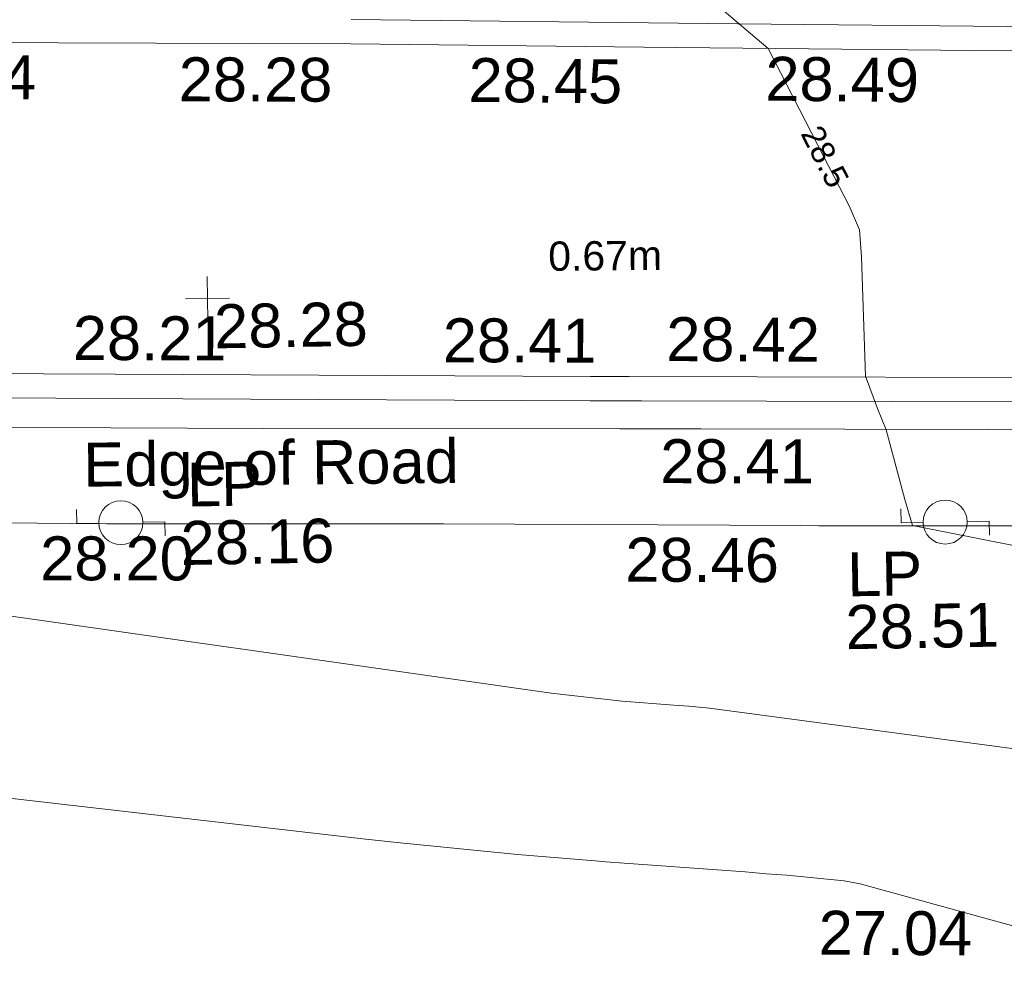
# Model space of a CAD drawing. Header units: millimetres. Extents: x -290717 to 520720, y -103372 to 287762.
# Tile 232 of 256: x 15483 to 23882, y 49195 to 57264. Entities that reach past the tile are written whole.
import ezdxf

# ---------------------------------------------------------------- set-up
doc = ezdxf.new("R2010")
doc.units = ezdxf.units.MM
doc.linetypes.add('IMPORT-UG_ELEC_LV_QLB2 _2_', pattern=[2700, 1500, -300.0000000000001, 0, -250, 150, -300.0000000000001, 0, -200])
doc.linetypes.add('IMPORT-UG_ELEC_STREET LIGHTING_QLB2 _2_', pattern=[2700, 1500, -300.0000000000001, 0, -250, 150, -300.0000000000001, 0, -200])
for name, color, linetype, lineweight, true_color in [('00_TOPO_FURN_LAMP_POST', 7, 'Continuous', 9, 0x666666), ('00_UAV_FURN_LAMP_POST', 7, 'Continuous', 9, 0xa50000), ('00_UAV_LEVEL_SPOT', 7, 'Continuous', 9, 0x666666), ('00_UAV_ROAD_MARKING_YELLOW_CONTINUOUS', 40, 'Continuous', 9, 0xffbf00), ('00_UAV_SLOPE_BOTTOM', 30, 'Continuous', 9, 0xff7f00), ('01_DTM_CONTOUR_MJR', 7, 'Continuous', 9, 0x7f3f00), ('01_DTM_CONTOUR_MNR', 7, 'Continuous', 9, 0xa5a552), ('01_DTM_CONTOUR_MNR_LABELS', 7, 'Continuous', 9, 0xa5a552), ('12333-PUM-2D-U-0001-C01 - Rev2_REVIT IMPORT_dwg', 7, 'Continuous', 9, 0x767676), ('PUM-ELECTRIC-LV-QLB2', 1, 'IMPORT-UG_ELEC_LV_QLB2 _2_', 9, 0xff0000)]:
    doc.layers.add(name, color=color, linetype=linetype, lineweight=lineweight, true_color=true_color)
doc.layers.add('00_UAV_ROAD_EDGE', color=7, linetype='Continuous', lineweight=9)
doc.layers.add('00_UAV_SURFACE', color=7, linetype='Continuous', lineweight=9)
doc.styles.add('Arial_1', font='arial.ttf', dxfattribs={"height": 250})
doc.styles.add('Swis721 Lt BT_1', font='swissl.ttf', dxfattribs={"height": 200})
doc.styles.add('Swis721 Lt BT_2', font='swissl.ttf', dxfattribs={"height": 375})

# ---------------------------------------------------------------- blocks, each defined once
blk = doc.blocks.new('12333-PUM-2D-U-0001-C01 - Rev2_REVIT IMPORT_dwg_MSL_Lamp_Post_SYM-2077199-Site Location Plan Existing')
at = {"layer": '00_TOPO_FURN_LAMP_POST', "color": 254, "true_color": 0xcccccc, "flags": 128}
for points in [[(-500.1060478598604, 0), (-1000.212095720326, 0), (-1000.212095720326, 316.7338303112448)], [(500.1060478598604, 0), (1000.21209571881, 0), (1000.21209571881, -316.7338303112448)]]:
    blk.add_lwpolyline(points, dxfattribs=at)
at = {"layer": '00_TOPO_FURN_LAMP_POST', "color": 254, "true_color": 0xcccccc}
blk.add_circle((0, 0), 500.1060478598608, dxfattribs=at)
blk = doc.blocks.new('12333-PUM-2D-U-0001-C01 - Rev2_REVIT IMPORT_dwg_MSL_Lamp_Post_SYM-2077240-Site Location Plan Existing')
at = {"layer": '00_TOPO_FURN_LAMP_POST', "color": 254, "true_color": 0xcccccc, "flags": 128}
for points in [[(-500.1060478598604, 0), (-1000.212095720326, 0), (-1000.212095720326, 316.7338303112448)], [(500.1060478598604, 0), (1000.21209571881, 0), (1000.21209571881, -316.7338303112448)]]:
    blk.add_lwpolyline(points, dxfattribs=at)
at = {"layer": '00_TOPO_FURN_LAMP_POST', "color": 254, "true_color": 0xcccccc}
blk.add_circle((0, 0), 500.1060478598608, dxfattribs=at)
blk = doc.blocks.new('12333-PUM-2D-U-0001-C01 - Rev2_REVIT IMPORT_dwg_UAV-2077255-Site Location Plan Existing')
at = {"layer": '00_UAV_LEVEL_SPOT', "color": 254, "true_color": 0xcccccc, "flags": 128}
for points in [[(500.0000000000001, 0), (0, 0), (0, 500.0000000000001)], [(0, -500.0000000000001), (0, 0), (-500.0000000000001, 0)]]:
    blk.add_lwpolyline(points, dxfattribs=at)
blk = doc.blocks.new('12333-PUM-2D-U-0001-C01 - Rev2_REVIT IMPORT_dwg_MGS62954_T2_Galway_ITM_3d_Rev1-2077680-Site Location Plan Existing')
at = {"layer": '00_UAV_ROAD_EDGE', "color": 254, "true_color": 0xcccccc, "flags": 128}
blk.add_lwpolyline([(533916345.082, 725608972.358), (533918501.6053182, 725608925.2151536), (533920462.0819999, 725608882.3580002), (533923496.5573445, 725608826.9784181), (533924188.0819999, 725608814.3580002), (533927865.3925, 725608743.3520001), (533928491.9879573, 725608728.9475068), (533932476.3925002, 725608637.3520001), (533933487.5698461, 725608612.4348816), (533936453.3924999, 725608539.352), (533938483.3721439, 725608505.2599734)], dxfattribs=at)
at = {"layer": '00_UAV_ROAD_MARKING_YELLOW_CONTINUOUS', "color": 254, "true_color": 0xcccccc, "flags": 128}
for points in [[(533921265.7796367, 725612359.394353), (533924560.1481349, 725612266.3464047), (533926859.7796369, 725612201.3943528), (533929554.1018147, 725612166.972666), (533932573.7796367, 725612128.3943529), (533934549.3259218, 725612082.2726498), (533938227.7796368, 725611996.394353), (533939546.9271994, 725611971.0674845), (533943748.7796367, 725611890.3943528), (533944545.8606358, 725611881.4448051), (533947934.7796367, 725611843.394353), (533949144.7796368, 725611883.3943529)], [(533937941.7796367, 725608794.394353), (533933677.9958441, 725608864.2008984), (533933360.7796368, 725608869.3943529), (533928682.0593626, 725608963.6431997), (533927949.7796367, 725608978.3943529), (533923686.6939164, 725609061.8419883), (533923249.7796368, 725609070.394353), (533919195.7796368, 725609162.3943529), (533918691.9129752, 725609172.32276), (533914932.7796367, 725609246.394353)], [(533914937.459902, 725609453.8278549), (533918588.8648652, 725609381.8789886), (533919200.1771351, 725609369.8334266), (533923254.1636608, 725609277.8337324), (533923583.6139621, 725609271.3849156), (533927953.9584071, 725609185.8377163), (533928578.9077041, 725609173.2486435), (533933364.5672808, 725609076.8455954), (533933574.6927705, 725609073.4054269), (533937945.571902, 725609001.8455198)], [(533950466.6938694, 725611889.4297727), (533950267.7230153, 725611833.374093), (533950065.0292161, 725611785.3322159), (533949860.5014285, 725611745.8204153), (533949654.4984639, 725611714.9080081), (533949447.3817219, 725611692.6492246), (533949240.7532892, 725611679.1639593), (533949151.8629385, 725611676.0297222), (533948741.5594779, 725611662.4659715), (533947937.0436454, 725611635.8704067), (533943745.6234139, 725611682.9312645), (533938745.5191109, 725611778.9303691), (533938223.3668355, 725611788.9553902), (533933748.2826791, 725611893.432063), (533932570.0329114, 725611920.9398396), (533928753.5705826, 725611969.6975838), (533926855.5251127, 725611993.9463271), (533923759.5626961, 725612081.3903855), (533921260.640873, 725612151.9713022), (533918765.342734, 725612205.1328199), (533915956.9719409, 725612264.9642488), (533913770.3801007, 725612309.5001752), (533909604.0821863, 725612394.3582331)]]:
    blk.add_lwpolyline(points, dxfattribs=at)
at = {"layer": '00_UAV_SURFACE', "color": 254, "true_color": 0xcccccc, "flags": 128}
blk.add_lwpolyline([(533938353.3925, 725607715.352), (533935017.2880514, 725607756.0671715), (533934174.0820001, 725607766.358), (533931351.082, 725607844.358), (533930022.107829, 725607874.5991096), (533928099.0819999, 725607918.358), (533925180.0819999, 725607971.358), (533925027.8915057, 725607974.7801476), (533921978.082, 725608043.3580002), (533920036.0515308, 725608077.8319138), (533919105.082, 725608094.358), (533916448.0819999, 725608166.358)], dxfattribs=at)
at = {"layer": '01_DTM_CONTOUR_MJR', "color": 254, "true_color": 0xcccccc, "flags": 128}
blk.add_lwpolyline([(533927091.357668, 725604433.5278742), (533925479.0960782, 725604909.4679362), (533925343.0921914, 725604938.965328), (533924856.0292299, 725604995.1037276), (533924680.0000002, 725605010), (533924500.6037835, 725605027.9767576), (533923309.7507523, 725605136.5119457), (533923222.7641768, 725605144.9302455), (533922560.0000002, 725605210.0000001), (533921561.6446218, 725605328.1621497), (533921270.8260403, 725605364.4733114), (533917395.156998, 725605879.3583951)], dxfattribs=at)
at = {"layer": '01_DTM_CONTOUR_MNR', "color": 254, "true_color": 0xcccccc, "flags": 128}
for points in [[(533936875.8845598, 725603030.8292046), (533935222.0342008, 725603532.3763645), (533932861.0979815, 725604369.0551646), (533931989.0393203, 725604666.0111015), (533928845.2650273, 725605482.8762549), (533928677.8934113, 725605532.4277914), (533928274.2149602, 725605683.901991), (533928103.2271765, 725605748.0625565), (533927527.1987385, 725605879.2445958), (533926793.4711248, 725606040.6923614), (533924221.8017499, 725606429.9119589), (533924045.7857193, 725606451.0100358), (533923917.6448764, 725606461.809305), (533923475.9665579, 725606504.872388), (533922872.2814764, 725606582.8950627), (533917460.0000001, 725607450.0000001)], [(533938486.0656319, 725604942.1350486), (533934533.7923511, 725605755.5786557), (533933847.6402848, 725605970.5848778), (533933583.7780636, 725606052.2070862), (533930300.0000001, 725606830.0000001), (533929018.8615699, 725607247.2247993), (533927997.6176894, 725607522.7566351), (533925980, 725607960.0000001), (533925918.3051935, 725608181.3364309), (533925770.0000001, 725608780), (533925698.2122394, 725608962.4257051), (533925600, 725609240), (533925582.8105788, 725610258.8016417), (533925570.0000001, 725610490.0000001), (533925486.1919399, 725610694.7957652), (533925277.6642526, 725611118.9942403), (533924820.0000001, 725612050.0000001), (533924300.0000001, 725612510.0000001)]]:
    blk.add_lwpolyline(points, dxfattribs=at)
at = {"xscale": 0.375, "yscale": 0.375, "zscale": 0.375}
for name, p in [('12333-PUM-2D-U-0001-C01 - Rev2_REVIT IMPORT_dwg_UAV-2077255-Site Location Plan Existing', (533920000.0000001, 725610000)), ('12333-PUM-2D-U-0001-C01 - Rev2_REVIT IMPORT_dwg_MSL_Lamp_Post_SYM-2077199-Site Location Plan Existing', (533919227.0784636, 725608101.2731901)), ('12333-PUM-2D-U-0001-C01 - Rev2_REVIT IMPORT_dwg_MSL_Lamp_Post_SYM-2077240-Site Location Plan Existing', (533926258.3865, 725607983.3420001))]:
    blk.add_blockref(name, p, dxfattribs=at)
at = {"layer": '00_TOPO_FURN_LAMP_POST', "char_height": 375, "attachment_point": 1, "line_spacing_factor": 1.005061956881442, "style": 'Swis721 Lt BT_2'}
for s, insert, width in [('LP', (533919796.5344113, 725608603.3703948), 707.5855621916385), ('28.16', (533919734.2518266, 725608105.4215516), 1495.902363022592)]:
    blk.add_mtext(s, dxfattribs=dict(at, insert=insert, width=width))
at = {"layer": '00_UAV_FURN_LAMP_POST', "color": 251, "true_color": 0x666666, "char_height": 375, "attachment_point": 1, "line_spacing_factor": 1.005061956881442, "style": 'Swis721 Lt BT_2'}
for s, insert, width in [('LP', (533925414.5658523, 725607738.9837866), 707.5855621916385), ('28.51', (533925392.0223408, 725607288.4216883), 1495.902363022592)]:
    blk.add_mtext(s, dxfattribs=dict(at, insert=insert, width=width))
at = {"layer": '00_UAV_LEVEL_SPOT', "insert": (533920051.8765643, 725609949.1441548), "char_height": 375, "width": 1495.902363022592, "attachment_point": 1, "line_spacing_factor": 1.005061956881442, "style": 'Swis721 Lt BT_2'}
blk.add_mtext('28.28', dxfattribs=at)
at = {"layer": '00_UAV_ROAD_EDGE', "color": 251, "true_color": 0x666666, "char_height": 375, "attachment_point": 1, "line_spacing_factor": 1.005061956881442, "style": 'Swis721 Lt BT_2'}
for s, insert, width, rotation in [('Edge of Road', (533918916.5668314, 725608788.591792), 3746.879252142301, 359.59177562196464), ('28.41', (533923840.2716568, 725608733.0008583), 1495.902363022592, 358.93578886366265)]:
    blk.add_mtext(s, dxfattribs=dict(at, insert=insert, width=width, rotation=rotation))
at = {"layer": '00_UAV_ROAD_MARKING_YELLOW_CONTINUOUS', "color": 251, "true_color": 0x666666, "char_height": 375, "width": 1495.902363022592, "attachment_point": 1, "line_spacing_factor": 1.005061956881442, "style": 'Swis721 Lt BT_2'}
for s, insert, rotation in [('28.24', (533917266.1633686, 725612128.1530111), 358.7795166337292), ('28.28', (533919791.3679153, 725612063.447463), 358.7795166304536), ('28.45', (533922264.7206309, 725612014.6734681), 358.38213674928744), ('28.49', (533924795.9155865, 725611981.5438477), 358.382136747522), ('28.21', (533918849.14089, 725609871.7858732), 358.80473111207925), ('28.41', (533922004.1007718, 725609796.8378983), 358.87860839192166), ('28.42', (533923910.6973348, 725609773.511694), 358.77809769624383)]:
    blk.add_mtext(s, dxfattribs=dict(at, insert=insert, rotation=rotation))
at = {"layer": '00_UAV_SLOPE_BOTTOM', "color": 251, "true_color": 0x666666, "insert": (533925122.18123, 725604686.7063317), "char_height": 375, "width": 1495.902363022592, "attachment_point": 1, "rotation": 358.7031090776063, "line_spacing_factor": 1.005061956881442, "style": 'Swis721 Lt BT_2'}
blk.add_mtext('27.04', dxfattribs=at)
at = {"layer": '00_UAV_SURFACE', "color": 251, "true_color": 0x666666, "char_height": 375, "width": 1495.902363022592, "attachment_point": 1, "line_spacing_factor": 1.005061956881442, "style": 'Swis721 Lt BT_2'}
for s, insert, rotation in [('28.20', (533918537.1033451, 725607996.4746976), 358.9468255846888), ('28.46', (533923528.6108488, 725607899.0614437), 358.7118672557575)]:
    blk.add_mtext(s, dxfattribs=dict(at, insert=insert, rotation=rotation))
at = {"layer": '01_DTM_CONTOUR_MNR_LABELS', "color": 251, "true_color": 0x666666, "insert": (533925378.442118, 725611164.7522745), "char_height": 200, "width": 620.5117196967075, "attachment_point": 2, "rotation": 296.1778303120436, "line_spacing_factor": 1.005061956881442, "style": 'Swis721 Lt BT_1'}
blk.add_mtext('28.5', dxfattribs=at)
blk = doc.blocks.new('12333-PUM-2D-U-0001-C01 - Rev2_REVIT IMPORT_dwg-1620468-Site Location Plan Existing')
blk.add_blockref('12333-PUM-2D-U-0001-C01 - Rev2_REVIT IMPORT_dwg_MGS62954_T2_Galway_ITM_3d_Rev1-2077680-Site Location Plan Existing', (-533641079.6498471, -725615854.3561786))
at = {"layer": 'PUM-ELECTRIC-LV-QLB2', "insert": (282318.8178482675, -5422.551534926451), "char_height": 250, "width": 1160.025439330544, "attachment_point": 2, "rotation": 359.52233222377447, "line_spacing_factor": 0.9417779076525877, "style": 'Arial_1'}
blk.add_mtext('0.67m', dxfattribs=at)

msp = doc.modelspace()

# ---------------------------------------------------------------- block references
at = {"layer": '12333-PUM-2D-U-0001-C01 - Rev2_REVIT IMPORT_dwg', "color": 254, "linetype": 'IMPORT-UG_ELEC_STREET LIGHTING_QLB2 _2_', "true_color": 0xffd4d4, "rotation": 0.9999999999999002}
msp.add_blockref('12333-PUM-2D-U-0001-C01 - Rev2_REVIT IMPORT_dwg-1620468-Site Location Plan Existing', (-261895.0770586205, 55869.5817132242), dxfattribs=at)

doc.saveas('drawing.dxf')
